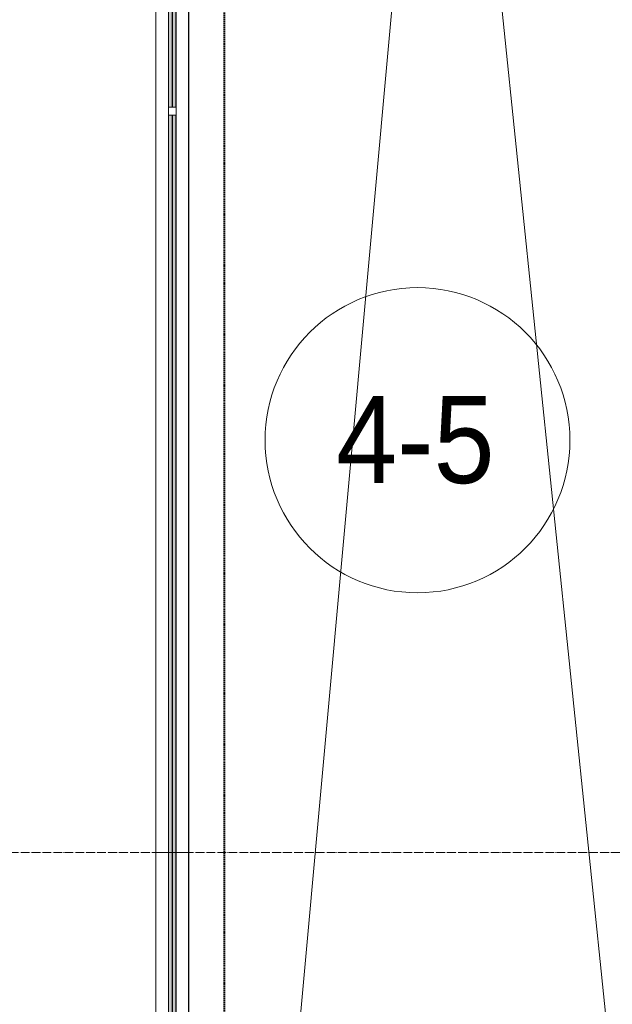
# Model space of a CAD drawing. Header units: millimetres. Extents: x 5617 to 106049, y 7718 to 209339.
# Tile 4 of 63: x 27231 to 28592, y 18451 to 20710. Entities that reach past the tile are written whole.
import ezdxf

# ---------------------------------------------------------------- set-up
doc = ezdxf.new("R2010")
doc.units = ezdxf.units.MM
for name, pattern in [('ADSK_Линия сетки', [25, 20, -2.5, 0, -2.5]), ('Штрих_3_1_5_', [4.5, 3, -1.5]), ('Штриховая_ш3 п1_5', [4.5, 3, -1.5])]:
    doc.linetypes.add(name, pattern=pattern)
doc.layers.add('_Разделитель помещений_', color=4, linetype='Штриховая_ш3 п1_5', lineweight=40, true_color=0x00ffff)
for name, color, linetype, lineweight in [('Балясины', 7, 'Continuous', 30), ('Марки помещений', 7, 'Continuous', 20), ('Ограждение', 7, 'Continuous', 18), ('Оси', 7, 'Continuous', 9), ('Перекрытия', 7, 'Continuous', 18), ('Поручни', 7, 'Continuous', 18)]:
    doc.layers.add(name, color=color, linetype=linetype, lineweight=lineweight)
doc.styles.add('Arial_3', font='arial.ttf', dxfattribs={"width": 0.9, "height": 200})

# ---------------------------------------------------------------- blocks, each defined once
blk = doc.blocks.new('135_SLK_K4_AR_rvt-1-МКСС_К4_L18_61_500_')
at = {"layer": '_Разделитель помещений_', "color": 131, "linetype": 'Штрих_3_1_5_', "true_color": 0xaaffff}
blk.add_line((101932.5, 15682.5), (101932.5, 23882.5), dxfattribs=at)
blk = doc.blocks.new('Ограждение - Ограждение-5832798-МКСС_К4_L18_61_500_')
at = {"layer": 'Ограждение', "lineweight": 5}
h = blk.add_hatch(color=256, dxfattribs=at)
h.paths.add_polyline_path([(19053.8, 200), (19061.8, 200), (19061.8, 1791), (19053.8, 1791), (19053.8, 381.1)])
h.paths.add_polyline_path([(19053.8, 1809), (19061.8, 1809), (19061.8, 3400), (19053.8, 3400), (19053.8, 2772.7)])
h = blk.add_hatch(color=256, dxfattribs=at)
h.paths.add_polyline_path([(19062.8, 200), (19070.8, 200), (19070.8, 1791), (19062.8, 1791), (19062.8, 381.1)])
h.paths.add_polyline_path([(19062.8, 1809), (19070.8, 1809), (19070.8, 3400), (19062.8, 3400), (19062.8, 2772.7)])
at = {"layer": 'Поручни', "color": 253, "lineweight": 5, "true_color": 0xaaaaaa}
for p, q in [((19024.8, 200), (19024.8, 3400)), ((19024.8, 3400), (19053.3, 3400)), ((19053.3, 1809), (19053.3, 3400)), ((19061.8, 3400), (19053.8, 3400)), ((19053.8, 3400), (19053.8, 1809)), ((19061.8, 1809), (19061.8, 3400)), ((19061.8, 3400), (19062.8, 3400)), ((19070.8, 3400), (19062.8, 3400)), ((19062.8, 3400), (19062.8, 1809)), ((19070.8, 1809), (19070.8, 3400)), ((19071.3, 1809), (19071.3, 3400)), ((19071.3, 3400), (19099.8, 3400)), ((19099.8, 3400), (19099.8, 200))]:
    blk.add_line(p, q, dxfattribs=at)
blk = doc.blocks.new('Ограждение - 18Lx18W-7431883-МКСС_К4_L18_61_500_')
at = {"layer": 'Балясины', "color": 253, "lineweight": 5, "true_color": 0xaaaaaa}
for p, q in [((9, 9), (-9, 9)), ((-9, 9), (-9, -9)), ((9, -9), (9, 9)), ((-9, -9), (9, -9))]:
    blk.add_line(p, q, dxfattribs=at)
blk = doc.blocks.new('Ограждение - Ограждение-5832804-МКСС_К4_L18_61_500_')
at = {"layer": 'Ограждение', "lineweight": 5}
h = blk.add_hatch(color=256, dxfattribs=at)
h.paths.add_polyline_path([(19053.8, 3400), (19061.8, 3400), (19061.8, 5091), (19053.8, 5091), (19053.8, 3968.5)])
h.paths.add_polyline_path([(19053.8, 5109), (19061.8, 5109), (19061.8, 6800), (19053.8, 6800), (19053.8, 5164.3)])
h = blk.add_hatch(color=256, dxfattribs=at)
h.paths.add_polyline_path([(19062.8, 3400), (19070.8, 3400), (19070.8, 5091), (19062.8, 5091), (19062.8, 3968.5)])
h.paths.add_polyline_path([(19062.8, 5109), (19070.8, 5109), (19070.8, 6800), (19062.8, 6800), (19062.8, 5164.3)])
at = {"layer": 'Поручни', "color": 253, "lineweight": 5, "true_color": 0xaaaaaa}
for p, q in [((19024.8, 3400), (19024.8, 6800)), ((19053.3, 5109), (19053.3, 6800)), ((19053.8, 6800), (19053.8, 5109)), ((19061.8, 5109), (19061.8, 6800)), ((19062.8, 6800), (19062.8, 5109)), ((19070.8, 5109), (19070.8, 6800)), ((19071.3, 5109), (19071.3, 6800)), ((19099.8, 6800), (19099.8, 3400)), ((19053.3, 3400), (19053.3, 5091)), ((19053.8, 5091), (19053.8, 3400)), ((19061.8, 3400), (19061.8, 5091)), ((19062.8, 5091), (19062.8, 3400)), ((19070.8, 3400), (19070.8, 5091)), ((19071.3, 3400), (19071.3, 5091)), ((19053.3, 3400), (19024.8, 3400)), ((19053.8, 3400), (19061.8, 3400)), ((19062.8, 3400), (19061.8, 3400)), ((19062.8, 3400), (19070.8, 3400)), ((19099.8, 3400), (19071.3, 3400))]:
    blk.add_line(p, q, dxfattribs=at)
at = {"rotation": 180}
blk.add_blockref('Ограждение - 18Lx18W-7431883-МКСС_К4_L18_61_500_', (19062.3, 5100), dxfattribs=at)
blk = doc.blocks.new('135_SLK_K4_AR_FCD_rvt-1-МКСС_К4_L18_61_500_')
at = {"layer": 'Перекрытия', "color": 253, "lineweight": 5, "true_color": 0xaaaaaa}
for p, q in [((101850, 23940), (101850, 15600)), ((102425.3, 21938.2), (101850, 15600)), ((103100, 15600), (102444.1, 21941.3))]:
    blk.add_line(p, q, dxfattribs=at)
at = {"layer": 'Ограждение', "color": 253, "lineweight": 5, "true_color": 0xaaaaaa}
for name in ['Ограждение - Ограждение-5832804-МКСС_К4_L18_61_500_', 'Ограждение - Ограждение-5832798-МКСС_К4_L18_61_500_']:
    blk.add_blockref(name, (82750, 15400), dxfattribs=at)
blk = doc.blocks.new('050_Марка_Помещение - Номер-620969-МКСС_К4_L18_61_500_')
at = {"layer": 'Марки помещений'}
blk.add_circle((0, 0), 3.5, dxfattribs=at)

msp = doc.modelspace()

# ---------------------------------------------------------------- linework, layer by layer
at = {"layer": 'Оси', "linetype": 'ADSK_Линия сетки'}
msp.add_line((62569, 18800), (24700.4, 18800), dxfattribs=at)

# ---------------------------------------------------------------- block references
at = {"lineweight": 5}
for name in ['135_SLK_K4_AR_FCD_rvt-1-МКСС_К4_L18_61_500_', '135_SLK_K4_AR_rvt-1-МКСС_К4_L18_61_500_']:
    msp.add_blockref(name, (-74231, 0), dxfattribs=at)
at = {"layer": 'Марки помещений', "xscale": 99.99999999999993, "yscale": 99.99999999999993, "zscale": 99.99999999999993}
msp.add_blockref('050_Марка_Помещение - Номер-620969-МКСС_К4_L18_61_500_', (28144.3, 19745.4), dxfattribs=at)

# ---------------------------------------------------------------- texts
at = {"layer": 'Марки помещений', "lineweight": 9, "insert": (27957.7, 19847.1), "char_height": 200, "width": 447.342, "attachment_point": 1, "style": 'Arial_3'}
msp.add_mtext('4-5', dxfattribs=at)

doc.saveas('drawing.dxf')
